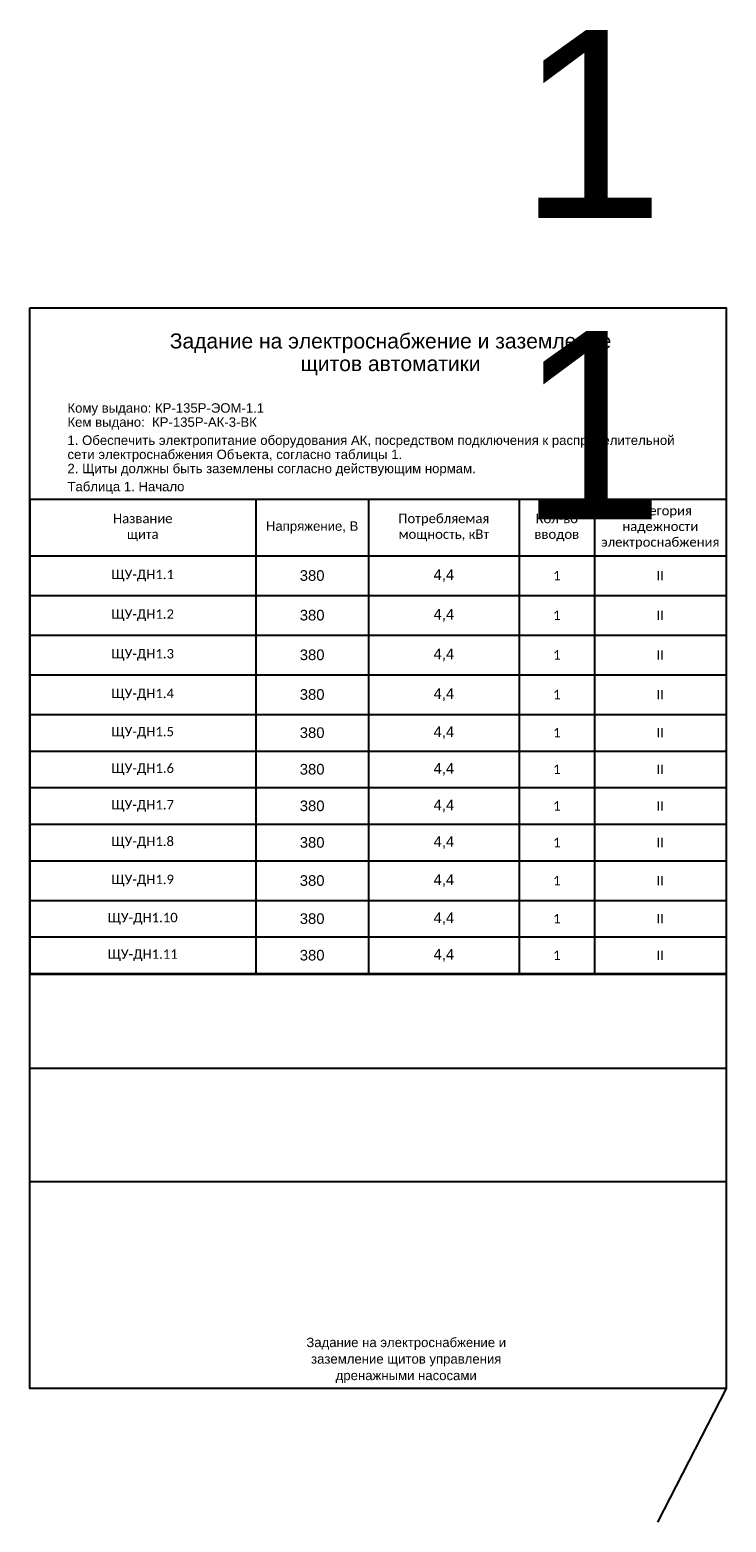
# Model space of a CAD drawing. Header units: millimetres. Extents: x 20 to 625, y -374 to 367.
# Tile 3 of 4: x 20 to 205, y -30 to 366. Entities that reach past the tile are written whole.
import ezdxf
from ezdxf.enums import TextEntityAlignment as Align

# ---------------------------------------------------------------- set-up
doc = ezdxf.new("R2010")
doc.units = ezdxf.units.MM
doc.layers.add('AE_Нумерация_листов', color=21, linetype='Continuous', lineweight=13, plot=False)
doc.layers.add('UNPLOTTED', color=2, linetype='Continuous', plot=False)
doc.layers.add('Рамка#1', color=7, linetype='Continuous')
doc.styles.add('CP.Text', font='arial.ttf')
doc.styles.get("Standard").update_dxf_attribs({"font": 'arial.ttf'})

# ---------------------------------------------------------------- blocks, each defined once
blk = doc.blocks.new('*T1')
at = {"linetype": 'ByBlock', "lineweight": -2, "transparency": 16777216}
for p, q in [((0, 0), (185, 0)), ((0, 0), (0, -125.96)), ((60, 0), (60, -125.96)), ((90, 0), (90, -125.96)), ((130, 0), (130, -125.96)), ((150, 0), (150, -66.86)), ((185, 0), (185, -125.96)), ((0, -15), (185, -15)), ((0, -25.53), (185, -25.53)), ((0, -36.07), (185, -36.07)), ((0, -46.6), (185, -46.6)), ((0, -57.14), (185, -57.14)), ((0, -66.86), (185, -66.86)), ((0, -76.57), (130, -76.57)), ((150, -76.57), (185, -76.57)), ((0, -86.3), (130, -86.3)), ((150, -86.3), (185, -86.3)), ((0, -96.01), (130, -96.01)), ((150, -96.01), (185, -96.01)), ((0, -106.54), (130, -106.54)), ((150, -106.54), (185, -106.54)), ((0, -116.25), (130, -116.25)), ((150, -116.25), (185, -116.25)), ((150, -116.25), (150, -125.96)), ((0, -125.96), (185, -125.96))]:
    blk.add_line(p, q, dxfattribs=at)
at = {"color": 0, "linetype": 'ByBlock', "lineweight": -2, "transparency": 16777216}
for p, q in [((150, -66.86), (150, -116.25)), ((130, -76.57), (150, -76.57)), ((130, -86.3), (150, -86.3)), ((130, -96.01), (150, -96.01)), ((130, -106.54), (150, -106.54)), ((130, -116.25), (150, -116.25))]:
    blk.add_line(p, q, dxfattribs=at)
at = {"color": 0, "transparency": 16777216, "char_height": 2.5, "attachment_point": 5, "style": 'CP.Text'}
for s, insert, width in [('{\\fCalibri|b0|i0|c204|p34;Потребляемая мощность, кВт}', (110, -7.5), 37), ('{\\fCalibri|b0|i0|c0;Категория^Jнадежности^Jэлектроснабжения', (167.5, -7.5), 32), ('{\\fCalibri|b0|i0|c0;Название^Jщита', (30, -7.5), 57), ('Напряжение, В', (75, -7.5), 27), ('{\\fCalibri|b0|i0|c0;Кол-во^Jвводов', (140, -7.5), 17), ('{\\fCalibri|b0|i0|c204|p34;ЩУ-ДН1.1}', (30, -20.27), 57), ('{\\fCalibri|b0|i0|c0;1', (140, -20.27), 17), ('{\\fCalibri|b0|i0|c0|p34;II}', (167.5, -20.27), 32), ('{\\fCalibri|b0|i0|c204|p34;ЩУ-ДН1.2}', (30, -30.8), 57), ('{\\fCalibri|b0|i0|c0;1', (140, -30.8), 17), ('{\\fCalibri|b0|i0|c0|p34;II}', (167.5, -30.8), 32), ('{\\fCalibri|b0|i0|c204|p34;ЩУ-ДН1.3}', (30, -41.33), 57), ('{\\fCalibri|b0|i0|c0;1', (140, -41.33), 17), ('{\\fCalibri|b0|i0|c0|p34;II}', (167.5, -41.33), 32), ('{\\fCalibri|b0|i0|c204|p34;ЩУ-ДН1.4}', (30, -51.87), 57), ('{\\fCalibri|b0|i0|c0;1', (140, -51.87), 17), ('{\\fCalibri|b0|i0|c0|p34;II}', (167.5, -51.87), 32), ('{\\fCalibri|b0|i0|c204|p34;ЩУ-ДН1.5}', (30, -62), 57), ('{\\fCalibri|b0|i0|c0;1', (140, -62), 17), ('{\\fCalibri|b0|i0|c0|p34;II}', (167.5, -62), 32), ('{\\fCalibri|b0|i0|c204|p34;ЩУ-ДН1.6}', (30, -71.72), 57), ('{\\fCalibri|b0|i0|c0;1', (140, -71.72), 17), ('{\\fCalibri|b0|i0|c0|p34;II}', (167.5, -71.72), 32), ('{\\fCalibri|b0|i0|c204|p34;ЩУ-ДН1.7}', (30, -81.44), 57), ('{\\fCalibri|b0|i0|c0;1', (140, -81.44), 17), ('{\\fCalibri|b0|i0|c0|p34;II}', (167.5, -81.44), 32), ('{\\fCalibri|b0|i0|c204|p34;ЩУ-ДН1.8}', (30, -91.16), 57), ('{\\fCalibri|b0|i0|c0;1', (140, -91.16), 17), ('{\\fCalibri|b0|i0|c0|p34;II}', (167.5, -91.16), 32), ('{\\fCalibri|b0|i0|c204|p34;ЩУ-ДН1.9}', (30, -101.28), 57), ('{\\fCalibri|b0|i0|c0;1', (140, -101.28), 17), ('{\\fCalibri|b0|i0|c0|p34;II}', (167.5, -101.28), 32), ('{\\fCalibri|b0|i0|c204|p34;ЩУ-ДН1.10}', (30, -111.4), 57), ('{\\fCalibri|b0|i0|c0;1', (140, -111.4), 17), ('{\\fCalibri|b0|i0|c0|p34;II}', (167.5, -111.4), 32), ('{\\fCalibri|b0|i0|c204|p34;ЩУ-ДН1.\\fCalibri|b0|i0|c0|p34;11}', (30, -121.11), 57), ('{\\fCalibri|b0|i0|c0;1', (140, -121.11), 17), ('{\\fCalibri|b0|i0|c0|p34;II}', (167.5, -121.11), 32)]:
    blk.add_mtext(s, dxfattribs=dict(at, insert=insert, width=width))
at = {"color": 0, "transparency": 16777216, "char_height": 2.822, "attachment_point": 5}
for s, insert, width in [('380', (75, -20.27), 27), ('4,4', (110, -20.27), 37), ('380', (75, -30.8), 27), ('4,4', (110, -30.8), 37), ('380', (75, -41.33), 27), ('4,4', (110, -41.33), 37), ('380', (75, -51.87), 27), ('4,4', (110, -51.87), 37), ('380', (75, -62), 27), ('4,4', (110, -62), 37), ('380', (75, -71.72), 27), ('4,4', (110, -71.72), 37), ('380', (75, -81.44), 27), ('4,4', (110, -81.44), 37), ('380', (75, -91.16), 27), ('4,4', (110, -91.16), 37), ('380', (75, -101.28), 27), ('4,4', (110, -101.28), 37), ('380', (75, -111.4), 27), ('4,4', (110, -111.4), 37), ('380', (75, -121.11), 27), ('4,4', (110, -121.11), 37)]:
    blk.add_mtext(s, dxfattribs=dict(at, insert=insert, width=width))
blk = doc.blocks.new('*U9')
at = {"layer": 'UNPLOTTED'}
blk.add_line((0, 85), (-185, 85), dxfattribs=at)
for points in [[(-185, 287), (0, 287), (0, 0), (-185, 0)], [(-185, 55), (0, 55), (0, 0), (-185, 0)]]:
    blk.add_lwpolyline(points, close=True, dxfattribs=at)

msp = doc.modelspace()

# ---------------------------------------------------------------- linework, layer by layer
at = {"layer": 'AE_Нумерация_листов'}
msp.add_lwpolyline([(20, 115), (205, 115), (205, 5), (20, 5)], close=True, dxfattribs=at)
at = {"layer": 'UNPLOTTED'}
msp.add_line((205, 5), (186.74, -30.49), dxfattribs=at)

# ---------------------------------------------------------------- block references
msp.add_blockref('*T1', (20, 241.19))
msp.add_blockref('*U9', (205, 5), dxfattribs=at)

# ---------------------------------------------------------------- texts
at = {"line_spacing_factor": 0.9, "style": 'CP.Text'}
for s, width, insert, char_height, attachment_point in [('Задание на электроснабжение и заземление\\Pщитов автоматики', 140.1765, (115.84, 279.66), 4, 5), ('^IКому выдано: КР-135Р-ЭОМ-1.1\\P^IКем выдано:  КР-135Р-АК-3-ВК', 185, (20, 263.2), 2.5, 4), ('^I1. Обеспечить электропитание оборудования АК, посредством подключения к распределительной ^I^Iсети электроснабжения Объекта, согласно таблицы 1.\\P^I2. Щиты должны быть заземлены согласно действующим нормам.', 185, (20, 252.74), 2.5, 4), ('^IТаблица 1. Начало', 185, (20, 244.21), 2.5, 4)]:
    msp.add_mtext_dynamic_manual_height_columns(s, width=width, gutter_width=180.21, heights=[0], dxfattribs=dict(at, insert=insert, char_height=char_height, attachment_point=attachment_point))
at = {"layer": 'AE_Нумерация_листов', "style": 'CP.Text'}
for p in [(188.59, 315.87), (188.59, 235.87)]:
    msp.add_text('1', height=50, dxfattribs=at).set_placement(p, align=Align.RIGHT)
at = {"layer": 'Рамка#1', "color": 7, "linetype": 'Continuous', "insert": (120, 12.49), "char_height": 2.5, "width": 70, "attachment_point": 5, "line_spacing_factor": 1.052887, "style": 'CP.Text'}
msp.add_mtext('{\\C0;Задание на электроснабжение и заземление щитов управления дренажными насосами}', dxfattribs=at)

doc.saveas('drawing.dxf')
